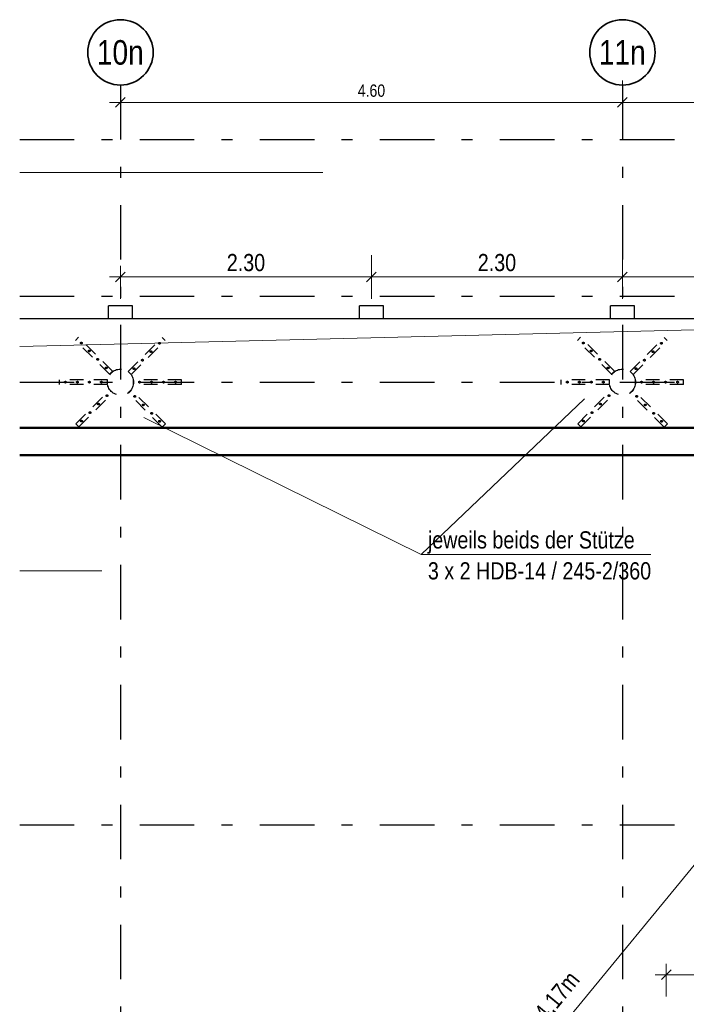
# Model space of a CAD drawing. Header units: millimetres. Extents: x 0 to 60.3, y -32.3 to 42.
# Tile 12 of 57: x 34.1 to 40.3, y -13.7 to -4.7. Entities that reach past the tile are written whole.
import ezdxf
from ezdxf.enums import TextEntityAlignment as Align

# ---------------------------------------------------------------- set-up
doc = ezdxf.new("R2010")
doc.units = ezdxf.units.MM
doc.linetypes.add('DASHDOTX2', pattern=[2, 1, -0.5, 0, -0.5])
doc.linetypes.add('HIDDEN', pattern=[0.375, 0.25, -0.125])
doc.layers.add('Achsen', color=7, linetype='Continuous', lineweight=20)
doc.styles.add('Arial Narrow', font='ARIALN.TTF')
doc.dimstyles.new('Arch_Strakon_dimstyle', dxfattribs={"dimtxt": 15.75, "dimasz": 1, "dimexe": 1.25, "dimexo": 0.0625, "dimgap": 1, "dimtad": 0, "dimdec": 4, "dimzin": 12, "dimdsep": 46, "dimtxsty": 'Arial Narrow', "dimblk": 'Arrowhead_Tick', "dimsah": 1, "dimcen": 0, "dimse1": 1, "dimse2": 1, "dimclrd": 6, "dimclrt": 2, "dimazin": 0, "dimtfac": 1, "dimtdec": 4, "dimtmove": 0, "dimatfit": 3, "dimldrblk": 'NONE', "dimfxl": 1, "dimtvp": 1, "dimtolj": 1, "dimtzin": 0, "dimlwd": 13, "dimarcsym": 2})

# ---------------------------------------------------------------- blocks, each defined once
blk = doc.blocks.new('Arrowhead_Tick')
at = {"color": 0, "linetype": 'Continuous', "lineweight": -2}
for p, q in [((0, 20), (0, -10)), ((-1, 0), (0, 0)), ((10, 0), (0, 0))]:
    blk.add_line(p, q, dxfattribs=at)
at = {"color": 2, "linetype": 'Continuous', "lineweight": 35}
blk.add_line((4.42, 4.42), (-4.42, -4.42), dxfattribs=at)
blk = doc.blocks.new('*D321')
at = {"layer": 'Achsen', "color": 6, "linetype": 'Continuous', "lineweight": 13}
blk.add_line((35.0816, -5.4543), (39.6616, -5.4543), dxfattribs=at)
at = {"layer": 'Defpoints', "color": 0}
for p in [(35.0716, -5.2957), (39.6716, -5.2957), (39.6716, -5.4543)]:
    blk.add_point(p, dxfattribs=at)
at = {"layer": 'Achsen', "color": 6, "lineweight": 13, "xscale": 0.01, "yscale": 0.01, "zscale": 0.01}
blk.add_blockref('Arrowhead_Tick', (39.6716, -5.4543), dxfattribs=at)
at = {"layer": 'Achsen', "color": 6, "lineweight": 13, "xscale": 0.01, "yscale": 0.01, "zscale": 0.01, "rotation": 180}
blk.add_blockref('Arrowhead_Tick', (35.0716, -5.4543), dxfattribs=at)
at = {"layer": 'Achsen', "color": 3, "lineweight": 35, "insert": (37.3716, -5.3469), "char_height": 0.1125, "attachment_point": 5, "style": 'Arial Narrow'}
blk.add_mtext('\\A1;4.60', dxfattribs=at)
blk = doc.blocks.new('_None')
blk = doc.blocks.new('*D322')
at = {"layer": 'Achsen', "color": 6, "linetype": 'Continuous', "lineweight": 13}
blk.add_line((39.6816, -5.4543), (43.8516, -5.4543), dxfattribs=at)
at = {"layer": 'Defpoints', "color": 0}
for p in [(39.6716, -5.2957), (43.8616, -5.2957), (43.8616, -5.4543)]:
    blk.add_point(p, dxfattribs=at)
at = {"layer": 'Achsen', "color": 6, "lineweight": 13, "xscale": 0.01, "yscale": 0.01, "zscale": 0.01}
blk.add_blockref('Arrowhead_Tick', (43.8616, -5.4543), dxfattribs=at)
at = {"layer": 'Achsen', "color": 6, "lineweight": 13, "xscale": 0.01, "yscale": 0.01, "zscale": 0.01, "rotation": 180}
blk.add_blockref('Arrowhead_Tick', (39.6716, -5.4543), dxfattribs=at)
at = {"layer": 'Achsen', "color": 3, "lineweight": 35, "insert": (41.7666, -5.3469), "char_height": 0.1125, "attachment_point": 5, "style": 'Arial Narrow'}
blk.add_mtext('\\A1;4.19', dxfattribs=at)
blk = doc.blocks.new('*D359')
at = {"layer": 'Achsen', "color": 6, "linetype": 'Continuous', "lineweight": 13}
blk.add_line((40.083, -13.4543), (43.1916, -13.4543), dxfattribs=at)
at = {"layer": 'Defpoints', "color": 0}
for p in [(43.2016, -13.4543), (40.073, -14.1398), (43.2016, -14.3398)]:
    blk.add_point(p, dxfattribs=at)
at = {"layer": 'Achsen', "color": 6, "lineweight": 13, "xscale": 0.01, "yscale": 0.01, "zscale": 0.01}
blk.add_blockref('Arrowhead_Tick', (43.2016, -13.4543), dxfattribs=at)
at = {"layer": 'Achsen', "color": 6, "lineweight": 13, "xscale": 0.01, "yscale": 0.01, "zscale": 0.01, "rotation": 180}
blk.add_blockref('Arrowhead_Tick', (40.073, -13.4543), dxfattribs=at)
at = {"layer": 'Achsen', "color": 2, "lineweight": 35, "insert": (41.6373, -13.3239), "char_height": 0.1575, "attachment_point": 5, "style": 'Arial Narrow'}
blk.add_mtext('\\A1;3.13', dxfattribs=at)
blk = doc.blocks.new('*D402')
at = {"layer": 'Achsen', "color": 6, "linetype": 'Continuous', "lineweight": 13}
blk.add_line((35.0817, -7.0543), (37.3617, -7.0543), dxfattribs=at)
at = {"layer": 'Defpoints', "color": 0}
for p in [(37.3717, -7.0543), (35.0717, -7.3198), (37.3717, -7.3198)]:
    blk.add_point(p, dxfattribs=at)
at = {"layer": 'Achsen', "color": 6, "lineweight": 13, "xscale": 0.01, "yscale": 0.01, "zscale": 0.01}
blk.add_blockref('Arrowhead_Tick', (37.3717, -7.0543), dxfattribs=at)
at = {"layer": 'Achsen', "color": 6, "lineweight": 13, "xscale": 0.01, "yscale": 0.01, "zscale": 0.01, "rotation": 180}
blk.add_blockref('Arrowhead_Tick', (35.0717, -7.0543), dxfattribs=at)
at = {"layer": 'Achsen', "color": 2, "lineweight": 35, "insert": (36.2217, -6.9239), "char_height": 0.1575, "attachment_point": 5, "style": 'Arial Narrow'}
blk.add_mtext('\\A1;2.30', dxfattribs=at)
blk = doc.blocks.new('*D403')
at = {"layer": 'Achsen', "color": 6, "linetype": 'Continuous', "lineweight": 13}
blk.add_line((37.3817, -7.0543), (39.6617, -7.0543), dxfattribs=at)
at = {"layer": 'Defpoints', "color": 0}
for p in [(39.6717, -7.0543), (37.3717, -7.3198), (39.6717, -7.3198)]:
    blk.add_point(p, dxfattribs=at)
at = {"layer": 'Achsen', "color": 6, "lineweight": 13, "xscale": 0.01, "yscale": 0.01, "zscale": 0.01}
blk.add_blockref('Arrowhead_Tick', (39.6717, -7.0543), dxfattribs=at)
at = {"layer": 'Achsen', "color": 6, "lineweight": 13, "xscale": 0.01, "yscale": 0.01, "zscale": 0.01, "rotation": 180}
blk.add_blockref('Arrowhead_Tick', (37.3717, -7.0543), dxfattribs=at)
at = {"layer": 'Achsen', "color": 2, "lineweight": 35, "insert": (38.5217, -6.9239), "char_height": 0.1575, "attachment_point": 5, "style": 'Arial Narrow'}
blk.add_mtext('\\A1;2.30', dxfattribs=at)
blk = doc.blocks.new('*D429')
at = {"layer": 'Achsen', "color": 6, "linetype": 'Continuous', "lineweight": 13}
blk.add_line((39.6817, -7.0543), (42.251, -7.0543), dxfattribs=at)
at = {"layer": 'Defpoints', "color": 0}
for p in [(42.261, -7.0543), (39.6717, -7.3198), (42.261, -7.3198)]:
    blk.add_point(p, dxfattribs=at)
at = {"layer": 'Achsen', "color": 6, "lineweight": 13, "xscale": 0.01, "yscale": 0.01, "zscale": 0.01}
blk.add_blockref('Arrowhead_Tick', (42.261, -7.0543), dxfattribs=at)
at = {"layer": 'Achsen', "color": 6, "lineweight": 13, "xscale": 0.01, "yscale": 0.01, "zscale": 0.01, "rotation": 180}
blk.add_blockref('Arrowhead_Tick', (39.6717, -7.0543), dxfattribs=at)
at = {"layer": 'Achsen', "color": 2, "lineweight": 35, "insert": (40.9663, -6.9239), "char_height": 0.1575, "attachment_point": 5, "style": 'Arial Narrow'}
blk.add_mtext('\\A1;2.59', dxfattribs=at)

msp = doc.modelspace()

# ---------------------------------------------------------------- linework, layer by layer
at = {"color": 3, "linetype": 'HIDDEN', "lineweight": 25, "ltscale": 0.5}
for p, q in [((34.660125, -7.636581), (34.68841, -7.608297)), ((34.815689, -7.792145), (34.660125, -7.636581)), ((34.843973, -7.76386), (34.68841, -7.608297)), ((35.297936, -7.765275), (35.453499, -7.609711)), ((35.32622, -7.793559), (35.481783, -7.637995)), ((35.481783, -7.637995), (35.453499, -7.609711)), ((39.260133, -7.636581), (39.288417, -7.608297)), ((39.415697, -7.792145), (39.260133, -7.636581)), ((39.443981, -7.76386), (39.288417, -7.608297)), ((39.897943, -7.765275), (40.053507, -7.609711)), ((39.926228, -7.793559), (40.081791, -7.637995)), ((40.081791, -7.637995), (40.053507, -7.609711)), ((34.999537, -7.919424), (34.843973, -7.76386)), ((35.142372, -7.920838), (35.297936, -7.765275)), ((39.599544, -7.919424), (39.443981, -7.76386)), ((39.74238, -7.920838), (39.897943, -7.765275)), ((34.971252, -7.947708), (34.815689, -7.792145)), ((35.170656, -7.949122), (35.32622, -7.793559)), ((39.57126, -7.947708), (39.415697, -7.792145)), ((39.770664, -7.949122), (39.926228, -7.793559)), ((34.971252, -7.947708), (34.999537, -7.919424)), ((35.170656, -7.949122), (35.142372, -7.920838)), ((39.57126, -7.947708), (39.599544, -7.919424)), ((39.770664, -7.949122), (39.74238, -7.920838)), ((34.731662, -7.999833), (34.511662, -7.999833)), ((34.511662, -8.039833), (34.511662, -7.999833)), ((34.951662, -7.999833), (34.731662, -7.999833)), ((34.951662, -8.039833), (34.951662, -7.999833)), ((35.411662, -7.999833), (35.191662, -7.999833)), ((35.191662, -8.039833), (35.191662, -7.999833)), ((35.631662, -7.999833), (35.411662, -7.999833)), ((35.631662, -8.039833), (35.631662, -7.999833)), ((39.331669, -7.999833), (39.111669, -7.999833)), ((39.111669, -8.039833), (39.111669, -7.999833)), ((39.551669, -7.999833), (39.331669, -7.999833)), ((39.551669, -8.039833), (39.551669, -7.999833)), ((40.011669, -7.999833), (39.791669, -7.999833)), ((39.791669, -8.039833), (39.791669, -7.999833)), ((40.231669, -7.999833), (40.011669, -7.999833)), ((40.231669, -8.039833), (40.231669, -7.999833)), ((34.731662, -8.039833), (34.511662, -8.039833)), ((34.951662, -8.039833), (34.731662, -8.039833)), ((34.817103, -8.246107), (34.972667, -8.090544)), ((34.845387, -8.274392), (35.000951, -8.118828)), ((35.000951, -8.118828), (34.972667, -8.090544)), ((35.143786, -8.120242), (35.172071, -8.091958)), ((35.29935, -8.275806), (35.143786, -8.120242)), ((35.327634, -8.247522), (35.172071, -8.091958)), ((35.411662, -8.039833), (35.191662, -8.039833)), ((35.631662, -8.039833), (35.411662, -8.039833)), ((39.331669, -8.039833), (39.111669, -8.039833)), ((39.551669, -8.039833), (39.331669, -8.039833)), ((39.417111, -8.246107), (39.572674, -8.090544)), ((39.445395, -8.274392), (39.600959, -8.118828)), ((39.600959, -8.118828), (39.572674, -8.090544)), ((39.743794, -8.120242), (39.772078, -8.091958)), ((39.899358, -8.275806), (39.743794, -8.120242)), ((39.927642, -8.247522), (39.772078, -8.091958)), ((40.011669, -8.039833), (39.791669, -8.039833)), ((40.231669, -8.039833), (40.011669, -8.039833)), ((34.66154, -8.401671), (34.817103, -8.246107)), ((34.689824, -8.429955), (34.845387, -8.274392)), ((35.454913, -8.431369), (35.29935, -8.275806)), ((35.483198, -8.403085), (35.327634, -8.247522)), ((39.261547, -8.401671), (39.417111, -8.246107)), ((39.289832, -8.429955), (39.445395, -8.274392)), ((40.054921, -8.431369), (39.899358, -8.275806)), ((40.083205, -8.403085), (39.927642, -8.247522)), ((34.689824, -8.429955), (34.66154, -8.401671)), ((35.454913, -8.431369), (35.483198, -8.403085)), ((39.289832, -8.429955), (39.261547, -8.401671)), ((40.054921, -8.431369), (40.083205, -8.403085))]:
    msp.add_line(p, q, dxfattribs=at)
at = {"color": 4, "linetype": 'Continuous', "lineweight": 50}
for p, q in [((43.451607, -8.439825), (34.148213, -8.439828)), ((43.451607, -8.689833), (34.148213, -8.689833))]:
    msp.add_line(p, q, dxfattribs=at)
at = {"color": 3, "linetype": 'HIDDEN', "lineweight": 25, "ltscale": 0.5}
for centre, radius in [((34.713158, -7.66133), 0.008), ((35.42875, -7.662744), 0.008), ((39.313166, -7.66133), 0.008), ((40.028758, -7.662744), 0.008), ((34.785283, -7.733455), 0.008), ((35.350969, -7.740526), 0.008), ((39.385291, -7.733455), 0.008), ((39.950976, -7.740526), 0.008), ((34.863065, -7.811237), 0.008), ((35.273187, -7.818308), 0.008), ((39.463073, -7.811237), 0.008), ((39.873195, -7.818308), 0.008), ((34.940847, -7.889018), 0.008), ((35.071662, -8.019833), 0.12), ((35.195405, -7.896089), 0.008), ((39.540855, -7.889018), 0.008), ((39.671669, -8.019833), 0.12), ((39.795413, -7.896089), 0.008), ((34.566662, -8.019833), 0.008), ((34.676662, -8.019833), 0.008), ((34.786662, -8.019833), 0.008), ((34.896662, -8.019833), 0.008), ((35.246662, -8.019833), 0.008), ((35.356662, -8.019833), 0.008), ((35.466662, -8.019833), 0.008), ((35.576662, -8.019833), 0.008), ((39.166669, -8.019833), 0.008), ((39.276669, -8.019833), 0.008), ((39.386669, -8.019833), 0.008), ((39.496669, -8.019833), 0.008), ((39.846669, -8.019833), 0.008), ((39.956669, -8.019833), 0.008), ((40.066669, -8.019833), 0.008), ((40.176669, -8.019833), 0.008), ((34.870136, -8.221359), 0.008), ((34.947918, -8.143577), 0.008), ((35.202476, -8.150648), 0.008), ((39.470144, -8.221359), 0.008), ((39.547926, -8.143577), 0.008), ((39.802484, -8.150648), 0.008), ((34.792354, -8.29914), 0.008), ((35.280258, -8.22843), 0.008), ((35.35804, -8.306211), 0.008), ((39.392362, -8.29914), 0.008), ((39.880266, -8.22843), 0.008), ((39.958048, -8.306211), 0.008), ((34.714573, -8.376922), 0.008), ((35.430165, -8.378336), 0.008), ((39.31458, -8.376922), 0.008), ((40.030172, -8.378336), 0.008)]:
    msp.add_circle(centre, radius, dxfattribs=at)
at = {"layer": 'Achsen', "color": 3, "linetype": 'DASHDOTX2', "lineweight": 25, "ltscale": 0.5}
for p, q in [((35.071611, -5.295661), (35.071611, -26.230488)), ((39.671611, -5.295661), (39.671611, -26.230488)), ((34.148213, -5.794833), (46.229506, -5.794833)), ((34.148213, -7.229833), (46.229506, -7.229833)), ((34.148213, -8.019833), (46.229506, -8.019833)), ((34.148213, -12.079833), (46.229506, -12.079833))]:
    msp.add_line(p, q, dxfattribs=at)
at = {"layer": 'Achsen', "color": 5, "linetype": 'Continuous', "lineweight": 18}
for p, q in [((36.924686, -6.097447), (34.148213, -6.097447)), ((34.148213, -19.971672), (44.441962, -7.43983)), ((34.148213, -7.692498), (44.441962, -7.43983)), ((37.827933, -9.601839), (39.323502, -8.172579)), ((37.827933, -9.601839), (35.285922, -8.344798)), ((39.930533, -9.601839), (37.827933, -9.601839)), ((34.900032, -9.749622), (34.148213, -9.749622))]:
    msp.add_line(p, q, dxfattribs=at)
at = {"layer": 'Achsen', "color": 3, "linetype": 'Continuous', "lineweight": 25}
for p, q in [((35.181662, -7.31983), (34.961662, -7.31983)), ((34.961662, -7.43983), (34.961662, -7.31983)), ((35.181662, -7.43983), (35.181662, -7.31983)), ((37.481658, -7.31983), (37.261658, -7.31983)), ((37.261658, -7.43983), (37.261658, -7.31983)), ((37.481658, -7.43983), (37.481658, -7.31983)), ((39.781669, -7.31983), (39.561669, -7.31983)), ((39.561669, -7.43983), (39.561669, -7.31983)), ((39.781669, -7.43983), (39.781669, -7.31983)), ((43.821962, -7.43983), (34.148213, -7.43983))]:
    msp.add_line(p, q, dxfattribs=at)
at = {"layer": 'Achsen', "color": 2, "linetype": 'Continuous', "lineweight": 35}
for centre in [(35.071611, -4.995661), (39.671611, -4.995661)]:
    msp.add_circle(centre, 0.3, dxfattribs=at)
at = {"layer": 'Achsen', "color": 9, "linetype": 'Continuous', "lineweight": 0}
for centre in [(35.071662, -7.31983), (37.371658, -7.31983), (39.671669, -7.31983)]:
    msp.add_circle(centre, 0.00111, dxfattribs=at)

# ---------------------------------------------------------------- texts
at = {"layer": 'Achsen', "color": 4, "lineweight": 50, "style": 'Arial Narrow'}
for s, p in [('10n', (35.070011, -4.995661)), ('11n', (39.670011, -4.995661))]:
    msp.add_text(s, height=0.225, dxfattribs=at).set_placement(p, align=Align.MIDDLE_CENTER)
at = {"layer": 'Achsen', "color": 2, "lineweight": 35, "style": 'Arial Narrow'}
for s, p in [('jeweils beids der Stütze', (37.888715, -9.545383)), ('3 x 2 HDB-14 / 245-2/360', (37.888715, -9.828883))]:
    msp.add_text(s, height=0.1575, dxfattribs=at).set_placement(p)
msp.add_text('Decke d= 28 cm OK. RFB +4,17m', height=0.1575, rotation=50.6001, dxfattribs=at).set_placement((37.552466, -15.621605))

# ---------------------------------------------------------------- dimensions: what is measured, and where the dimension line sits
at = {"layer": 'Achsen', "lineweight": 35}
for base, p1, p2, text, override, picture, middle in [((39.671611, -5.454304), (35.071611, -5.295661), (39.671611, -5.295661), '4.60', {"dimscale": 0.01, "dimtxt": 11.25, "dimasz": 1, "dimgap": 5, "dimtad": 1, "dimjust": 0, "dimtih": 0, "dimtoh": 0, "dimdec": 5, "dimdsep": 46, "dimtxsty": 'Arial Narrow', "dimclrd": 6, "dimclrt": 3, "dimtix": 1, "dimtofl": 255, "dimtmove": 0, "dimatfit": 2, "dimfxl": 0, "dimfxlon": 0, "dimtvp": 44.444444, "dimlwd": 13}, '*D321', (37.371611, -5.454304)), ((43.861611, -5.454304), (39.671611, -5.295661), (43.861611, -5.295661), '4.19', {"dimscale": 0.01, "dimtxt": 11.25, "dimasz": 1, "dimgap": 5, "dimtad": 1, "dimjust": 0, "dimtih": 0, "dimtoh": 0, "dimdec": 5, "dimdsep": 46, "dimtxsty": 'Arial Narrow', "dimclrd": 6, "dimclrt": 3, "dimtix": 1, "dimtofl": 255, "dimtmove": 0, "dimatfit": 2, "dimfxl": 0, "dimfxlon": 0, "dimtvp": 44.444444, "dimlwd": 13}, '*D322', (41.766611, -5.454304)), ((37.371658, -7.054304), (35.071662, -7.31983), (37.371658, -7.31983), '2.30', {"dimscale": 0.01, "dimtxt": 15.75, "dimasz": 1, "dimgap": 5, "dimtad": 1, "dimjust": 0, "dimtih": 0, "dimtoh": 0, "dimdec": 5, "dimdsep": 46, "dimtxsty": 'Arial Narrow', "dimclrd": 6, "dimclrt": 2, "dimtix": 1, "dimtofl": 255, "dimtmove": 0, "dimatfit": 2, "dimfxl": 0, "dimfxlon": 0, "dimtvp": 31.746032, "dimlwd": 13}, '*D402', (36.22166, -7.054304)), ((39.671669, -7.054304), (37.371658, -7.31983), (39.671669, -7.31983), '2.30', {"dimscale": 0.01, "dimtxt": 15.75, "dimasz": 1, "dimgap": 5, "dimtad": 1, "dimjust": 0, "dimtih": 0, "dimtoh": 0, "dimdec": 5, "dimdsep": 46, "dimtxsty": 'Arial Narrow', "dimclrd": 6, "dimclrt": 2, "dimtix": 1, "dimtofl": 255, "dimtmove": 0, "dimatfit": 2, "dimfxl": 0, "dimfxlon": 0, "dimtvp": 31.746032, "dimlwd": 13}, '*D403', (38.521664, -7.054304)), ((42.260985, -7.054304), (39.671669, -7.31983), (42.260985, -7.31983), '2.59', {"dimscale": 0.01, "dimtxt": 15.75, "dimasz": 1, "dimgap": 5, "dimtad": 1, "dimjust": 0, "dimtih": 0, "dimtoh": 0, "dimdec": 5, "dimdsep": 46, "dimtxsty": 'Arial Narrow', "dimclrd": 6, "dimclrt": 2, "dimtix": 1, "dimtofl": 255, "dimtmove": 0, "dimatfit": 2, "dimfxl": 0, "dimfxlon": 0, "dimtvp": 31.746032, "dimlwd": 13}, '*D429', (40.966327, -7.054304)), ((43.201607, -13.454304), (40.07302, -14.139843), (43.201607, -14.339843), '3.13', {"dimscale": 0.01, "dimtxt": 15.75, "dimasz": 1, "dimgap": 5, "dimtad": 1, "dimjust": 0, "dimtih": 0, "dimtoh": 0, "dimdec": 5, "dimdsep": 46, "dimtxsty": 'Arial Narrow', "dimclrd": 6, "dimclrt": 2, "dimtix": 1, "dimtofl": 255, "dimtmove": 0, "dimatfit": 2, "dimfxl": 0, "dimfxlon": 0, "dimtvp": 31.746032, "dimlwd": 13}, '*D359', (41.637314, -13.454304))]:
    dim = msp.add_linear_dim(base=base, p1=p1, p2=p2, text=text, dimstyle='Arch_Strakon_dimstyle', override=override, dxfattribs=at)
    dim.commit()
    dim.dimension.update_dxf_attribs({"geometry": picture, "text_midpoint": middle, "dimtype": 160})

doc.saveas('drawing.dxf')
